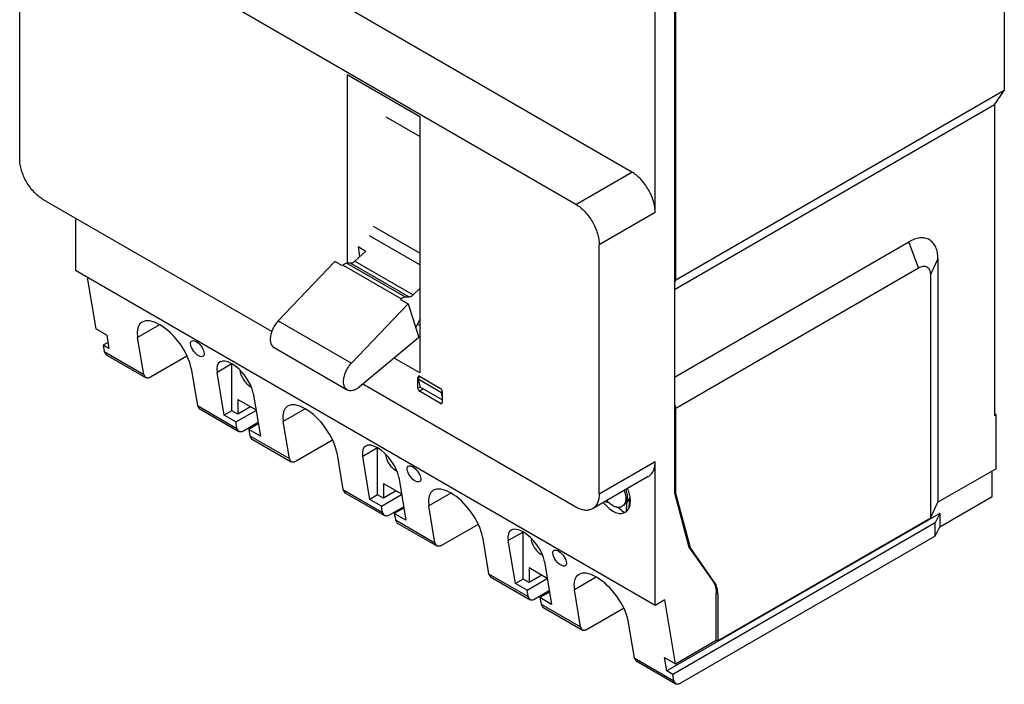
# Model space of a CAD drawing. Header units: millimetres. Extents: x 18 to 137, y 24 to 192.
# Tile 1 of 2: x 18 to 137, y 24 to 105. Entities that reach past the tile are written whole.
import ezdxf

# ---------------------------------------------------------------- set-up
doc = ezdxf.new("R2010")
doc.units = ezdxf.units.MM
doc.header["$LTSCALE"] = 14.09005
doc.layers.add('00_COMPONENTS', color=7, linetype='CONTINUOUS')
doc.layers.add('00_COMPONENTS_1', color=7, linetype='CONTINUOUS')

msp = doc.modelspace()

# ---------------------------------------------------------------- linework, layer by layer
at = {"layer": '00_COMPONENTS', "color": 7, "linetype": 'Continuous'}
for p, q in [((66.31, 90.78), (62.22, 93.14)), ((66.31, 76.62), (60.7, 79.86)), ((66.31, 75.2), (60.21, 78.72)), ((59.74, 76.89), (58.43, 75.66)), ((58.83, 77.42), (59.74, 76.89)), ((55.99, 75.63), (49.12, 68.41)), ((56.91, 75.11), (55.99, 75.63)), ((57.91, 75.41), (57.46, 75.4)), ((57.46, 75.4), (64.53, 71.32)), ((64.98, 71.33), (57.91, 75.41)), ((58.43, 75.66), (65.5, 71.58)), ((56.95, 75.16), (56.91, 75.11)), ((64.03, 71.07), (56.95, 75.16)), ((65.5, 71.58), (66.31, 72.34)), ((63.98, 71.02), (64.03, 71.07)), ((63.98, 71.02), (64.89, 70.5)), ((64.53, 71.32), (64.98, 71.33)), ((58.01, 63.27), (64.89, 70.5)), ((64.89, 70.5), (66.2, 66.4)), ((49.12, 68.41), (58.01, 63.27)), ((66.31, 68.6), (65.81, 67.64)), ((66.2, 66.4), (58.94, 60.38)), ((48.61, 65.17), (57.5, 60.04))]:
    msp.add_line(p, q, dxfattribs=at)
msp.add_arc((87.53, 80.54), 28.87, 186.2029, 188.6698, dxfattribs=at)
for points, knots in [([(57.46, 75.4), (57.38, 75.4), (57.24, 75.36), (57.08, 75.26), (56.99, 75.19), (56.95, 75.16)], [0, 0, 0, 0, 0.45091, 0.714317, 1, 1, 1, 1]), ([(58.43, 75.66), (58.39, 75.63), (58.31, 75.56), (58.14, 75.45), (58, 75.41), (57.91, 75.41)], [0, 0, 0, 0, 0.286254, 0.55004, 1, 1, 1, 1]), ([(64.03, 71.07), (64.07, 71.11), (64.15, 71.18), (64.31, 71.28), (64.45, 71.32), (64.53, 71.32)], [0, 0, 0, 0, 0.285683, 0.54909, 1, 1, 1, 1]), ([(64.98, 71.33), (65.07, 71.33), (65.21, 71.37), (65.38, 71.47), (65.46, 71.54), (65.5, 71.58)], [0, 0, 0, 0, 0.44996, 0.713746, 1, 1, 1, 1]), ([(49.12, 68.41), (48.97, 68.25), (48.7, 67.91), (48.4, 67.35), (48.2, 66.77), (48.15, 66.37), (48.15, 66.18)], [0, 0, 0, 0, 0.256842, 0.518784, 0.770883, 1, 1, 1, 1]), ([(48.15, 66.18), (48.15, 66.07), (48.17, 65.86), (48.25, 65.57), (48.4, 65.33), (48.53, 65.21), (48.61, 65.17)], [0, 0, 0, 0, 0.289776, 0.549067, 0.782225, 1, 1, 1, 1]), ([(57.05, 61.04), (57.05, 61.23), (57.1, 61.63), (57.3, 62.21), (57.6, 62.78), (57.87, 63.11), (58.01, 63.27)], [0, 0, 0, 0, 0.229117, 0.481216, 0.743158, 1, 1, 1, 1]), ([(57.5, 60.04), (57.43, 60.08), (57.29, 60.19), (57.15, 60.43), (57.06, 60.72), (57.05, 60.93), (57.05, 61.04)], [0, 0, 0, 0, 0.217775, 0.450933, 0.710224, 1, 1, 1, 1]), ([(58.94, 60.38), (58.82, 60.28), (58.63, 60.15), (58.36, 60.02), (58.12, 59.94), (57.87, 59.92), (57.65, 59.96), (57.55, 60.01), (57.5, 60.04)], [0, 0, 0, 0, 0.299776, 0.436496, 0.563917, 0.792646, 0.897865, 1, 1, 1, 1])]:
    msp.add_open_spline(points, degree=3, knots=knots, dxfattribs=at)
at = {"layer": '00_COMPONENTS_1', "color": 7, "linetype": 'Continuous'}
for p, q in [((137.27, 142.42), (137.27, 96.37)), ((92.05, 86.47), (27.35, 123.83)), ((85.26, 82.55), (20.56, 119.91)), ((17.73, 88.06), (17.73, 118.27)), ((97.21, 117.5), (97.21, 47.57)), ((97.39, 73.35), (97.39, 117.6)), ((94.88, 81.57), (94.88, 116.19)), ((57.47, 98.27), (57.47, 75.4)), ((66.31, 93.17), (57.47, 98.27)), ((137.27, 96.37), (97.39, 73.35)), ((136.07, 94.62), (137.27, 96.37)), ((136.07, 94.62), (97.21, 72.18)), ((136.07, 94.62), (136.07, 56.89)), ((66.31, 93.17), (66.31, 62.11)), ((85.26, 82.55), (92.05, 86.47)), ((48.33, 67.13), (20.56, 83.16)), ((94.88, 81.57), (88.09, 77.65)), ((24.52, 80.88), (24.52, 74.51)), ((97.21, 61.57), (125.67, 78)), ((126.87, 74.86), (125.67, 78)), ((88.09, 47.44), (88.09, 77.65)), ((129.21, 75.96), (128.29, 74.04)), ((129.21, 75.96), (129.21, 46.4)), ((94.88, 33.89), (24.52, 74.51)), ((97.39, 57.83), (126.87, 74.86)), ((25.94, 73.69), (26.98, 67.44)), ((97.39, 73.35), (97.21, 73.09)), ((128.29, 74.04), (128.29, 44.48)), ((28.29, 66.68), (26.98, 67.44)), ((34.7, 67.94), (32.04, 66.4)), ((66.31, 67.86), (66.01, 68.03)), ((28.44, 65.79), (27.86, 65.45)), ((28.29, 66.68), (28.56, 65.05)), ((32.8, 61.9), (32.04, 66.4)), ((28.56, 65.05), (27.86, 65.45)), ((27.86, 65.45), (27.99, 64.68)), ((27.99, 64.68), (32.8, 61.9)), ((27.99, 64.68), (28.22, 64.31)), ((28.22, 64.31), (33.02, 61.53)), ((38.02, 64.14), (33.6, 61.59)), ((66.31, 62.11), (63.19, 63.91)), ((38.55, 62.65), (39.3, 58.15)), ((43.48, 63.21), (41.69, 62.17)), ((42.57, 56.96), (41.69, 62.17)), ((43.5, 57.51), (43.5, 63.19)), ((33.02, 61.53), (32.8, 61.9)), ((66.13, 61.7), (66.06, 61.56)), ((66.25, 61.67), (66.06, 61.56)), ((66.06, 60.24), (66.06, 61.56)), ((66.26, 61.66), (66.1, 61.33)), ((68.92, 59.7), (66.1, 61.33)), ((66.1, 61.33), (66.34, 60.39)), ((66.26, 61.66), (66.28, 61.67)), ((68.93, 60.12), (66.26, 61.66)), ((66.27, 61.69), (68.82, 60.22)), ((85.26, 45.81), (59.39, 60.75)), ((66.06, 60.24), (66.34, 60.4)), ((66.76, 60.15), (66.27, 59.87)), ((68.82, 58.4), (66.27, 59.87)), ((69.03, 58.84), (66.34, 60.39)), ((68.92, 59.7), (69.02, 59.9)), ((69.03, 59.84), (69.03, 58.53)), ((44.21, 58.89), (46.42, 57.62)), ((44.21, 58.89), (44.21, 57.1)), ((46.08, 59.64), (46.95, 54.43)), ((69.03, 59.29), (68.92, 59.7)), ((39.3, 58.15), (44.11, 55.37)), ((39.3, 58.15), (39.53, 57.77)), ((39.53, 57.77), (44.34, 55)), ((43.5, 57.51), (42.57, 56.96)), ((44.21, 57.1), (43.5, 57.51)), ((43.98, 56.15), (46.43, 57.56)), ((45.77, 58), (44.21, 57.1)), ((52.38, 57.73), (49.72, 56.19)), ((68.82, 58.4), (69.03, 58.53)), ((97.21, 58.29), (97.39, 57.83)), ((97.39, 47.46), (97.39, 57.83)), ((43.98, 56.15), (42.57, 56.96)), ((50.47, 51.7), (49.72, 56.19)), ((136.28, 57.02), (136.07, 57.14)), ((136.28, 57.02), (136.07, 56.89)), ((136.28, 50.48), (136.28, 57.02)), ((44.11, 55.37), (43.98, 56.15)), ((44.34, 55), (44.11, 55.37)), ((46.68, 56.07), (44.92, 55.05)), ((46.7, 55.92), (45.54, 55.25)), ((46.95, 54.43), (45.54, 55.25)), ((45.54, 55.25), (45.67, 54.47)), ((45.67, 54.47), (50.47, 51.7)), ((45.67, 54.47), (45.89, 54.1)), ((45.89, 54.1), (50.7, 51.32)), ((55.7, 53.93), (51.28, 51.38)), ((61.16, 53), (59.37, 51.97)), ((61.18, 47.3), (61.18, 52.99)), ((50.7, 51.32), (50.47, 51.7)), ((56.23, 52.44), (56.98, 47.94)), ((60.24, 46.76), (59.37, 51.97)), ((88.09, 47.44), (94.88, 51.36)), ((94.88, 33.89), (94.88, 51.36)), ((136.28, 50.48), (129.21, 46.4)), ((63.75, 49.44), (64.63, 44.23)), ((94.05, 49.53), (87.26, 45.61)), ((135.78, 47.1), (135.78, 50.2)), ((56.98, 47.94), (61.79, 45.17)), ((56.98, 47.94), (57.21, 47.57)), ((61.89, 48.69), (64.09, 47.42)), ((61.89, 48.69), (61.89, 46.89)), ((57.21, 47.57), (62.02, 44.79)), ((61.18, 47.3), (60.24, 46.76)), ((61.66, 45.94), (60.24, 46.76)), ((61.89, 46.89), (61.18, 47.3)), ((61.66, 45.94), (64.1, 47.35)), ((63.45, 47.79), (61.89, 46.89)), ((70.06, 47.52), (67.4, 45.99)), ((91.79, 46.68), (91.44, 46.47)), ((91.67, 46.78), (91.64, 46.74)), ((91.82, 46.98), (91.67, 46.78)), ((91.73, 45.85), (91.79, 46.68)), ((91.79, 46.68), (91.85, 46.75)), ((97.21, 47.57), (97.39, 47.46)), ((97.21, 47.57), (98.98, 40.97)), ((99.15, 40.87), (97.39, 47.46)), ((129.43, 43.43), (135.78, 47.1)), ((61.79, 45.17), (61.66, 45.94)), ((64.35, 45.86), (62.6, 44.85)), ((64.38, 45.71), (63.21, 45.04)), ((68.15, 41.49), (67.4, 45.99)), ((89.38, 46.29), (88.87, 46.44)), ((91.06, 45.18), (90.31, 45.81)), ((91.06, 46.01), (91.44, 46.48)), ((128.29, 44.48), (129.21, 46.4)), ((62.02, 44.79), (61.79, 45.17)), ((64.63, 44.23), (63.21, 45.04)), ((63.21, 45.04), (63.34, 44.27)), ((63.34, 44.27), (68.15, 41.49)), ((63.34, 44.27), (63.57, 43.89)), ((91.36, 45.34), (91.35, 45.26)), ((129.43, 45.06), (96.31, 25.94)), ((128.29, 44.48), (102.48, 29.58)), ((129.43, 45.06), (128.88, 43.93)), ((129.43, 45.06), (129.43, 43.43)), ((63.57, 43.89), (68.38, 41.12)), ((73.38, 43.72), (68.96, 41.17)), ((128.88, 43.93), (97.01, 25.53)), ((128.88, 42.3), (128.88, 43.93)), ((128.88, 42.3), (129.43, 43.43)), ((73.9, 42.23), (74.66, 37.74)), ((78.84, 42.79), (77.05, 41.76)), ((78.86, 37.09), (78.86, 42.78)), ((128.88, 42.3), (97.95, 24.44)), ((68.38, 41.12), (68.15, 41.49)), ((77.92, 36.55), (77.05, 41.76)), ((98.98, 40.97), (99.15, 40.87)), ((98.98, 40.97), (101.92, 36.78)), ((102.1, 36.68), (99.15, 40.87)), ((79.57, 38.48), (81.77, 37.21)), ((79.57, 38.48), (79.57, 36.68)), ((81.43, 39.23), (82.31, 34.02)), ((74.66, 37.74), (79.47, 34.96)), ((74.66, 37.74), (74.88, 37.36)), ((74.88, 37.36), (79.69, 34.59)), ((78.86, 37.09), (77.92, 36.55)), ((79.57, 36.68), (78.86, 37.09)), ((79.34, 35.73), (81.78, 37.15)), ((81.12, 37.58), (79.57, 36.68)), ((87.73, 37.32), (85.08, 35.78)), ((79.34, 35.73), (77.92, 36.55)), ((101.92, 36.78), (102.1, 36.68)), ((79.47, 34.96), (79.34, 35.73)), ((79.69, 34.59), (79.47, 34.96)), ((82.03, 35.66), (80.27, 34.64)), ((82.06, 35.51), (80.89, 34.84)), ((82.31, 34.02), (80.89, 34.84)), ((80.89, 34.84), (81.02, 34.06)), ((85.83, 31.28), (85.08, 35.78)), ((102.48, 35.26), (102.3, 35.36)), ((102.3, 29.68), (102.3, 35.36)), ((102.48, 35.26), (102.48, 29.58)), ((81.02, 34.06), (85.83, 31.28)), ((81.02, 34.06), (81.25, 33.69)), ((81.25, 33.69), (86.06, 30.91)), ((91.05, 33.52), (86.64, 30.97)), ((96.04, 34.56), (94.88, 33.89)), ((97.34, 26.82), (96.04, 34.56)), ((86.06, 30.91), (85.83, 31.28)), ((91.58, 32.03), (92.33, 27.53)), ((97.34, 26.82), (102.3, 29.68)), ((102.48, 29.58), (102.3, 29.68)), ((92.33, 27.53), (97.14, 24.75)), ((92.33, 27.53), (92.56, 27.16)), ((96.03, 27.57), (97.34, 26.82)), ((96.31, 25.94), (96.03, 27.57)), ((92.56, 27.16), (97.37, 24.38)), ((97.01, 25.53), (96.31, 25.94)), ((97.14, 24.75), (97.01, 25.53)), ((97.37, 24.38), (97.14, 24.75))]:
    msp.add_line(p, q, dxfattribs=at)
for centre, radius, start, end in [((66.15, 61.47), 0.246, 60.069, 64.3373), ((151.55, 1.26), 75.22, 142.7956, 143.0479), ((88.97, 46.56), 2.9, 0.015, 2.2765), ((92.51, 49.35), 4.91, 217.4409, 218.9456), ((92.74, 49.49), 4.93, 217.2008, 218.1667), ((91.66, 48.84), 3.45, 220.4153, 221.3422), ((91.28, 48.47), 2.92, 226.7341, 229.2575), ((90.46, 46.94), 1.16, 258.645, 263.0166), ((90.92, 46.31), 1.14, 276.7547, 281.9163), ((90.74, 46.07), 1.01, 288.6854, 299.9784), ((90.94, 46.25), 1.07, 281.9144, 288.655)]:
    msp.add_arc(centre, radius, start, end, dxfattribs=at)
for centre, major_axis in [((35.3, 64.52), (-2.82, 3.68)), ((43.88, 60.91), (-1.9, 2.48)), ((52.97, 54.32), (-2.82, 3.68)), ((61.56, 50.7), (-1.9, 2.48)), ((70.65, 44.11), (-2.82, 3.68)), ((79.24, 40.5), (-1.9, 2.48)), ((88.33, 33.9), (-2.82, 3.68))]:
    msp.add_ellipse(centre, major_axis=major_axis, ratio=0.469295, start_param=3.865576, end_param=7.007168, dxfattribs=at)
for centre in [(39.3, 65.04), (65.6, 49.85), (83.28, 39.64)]:
    msp.add_ellipse(centre, major_axis=(-0.704, 0.919), ratio=0.469295, dxfattribs=at)
for points, knots in [([(20.56, 83.16), (20.37, 83.28), (19.98, 83.54), (19.27, 84.21), (18.51, 85.25), (17.99, 86.42), (17.77, 87.37), (17.73, 87.84), (17.73, 88.06)], [0, 0, 0, 0, 0.114225, 0.237558, 0.499999, 0.76244, 0.885774, 1, 1, 1, 1]), ([(94.88, 81.57), (94.88, 81.8), (94.84, 82.26), (94.61, 83.22), (94.1, 84.39), (93.34, 85.42), (92.62, 86.09), (92.24, 86.36), (92.05, 86.47)], [0, 0, 0, 0, 0.114226, 0.23756, 0.500001, 0.762441, 0.885775, 1, 1, 1, 1]), ([(85.26, 82.55), (85.45, 82.44), (85.84, 82.17), (86.55, 81.5), (87.31, 80.47), (87.82, 79.3), (88.05, 78.34), (88.09, 77.88), (88.09, 77.65)], [0, 0, 0, 0, 0.114225, 0.237558, 0.499999, 0.76244, 0.885774, 1, 1, 1, 1]), ([(129.21, 75.96), (129.21, 76.21), (129.17, 76.69), (128.97, 77.36), (128.64, 77.89), (128.19, 78.28), (127.63, 78.48), (127, 78.5), (126.33, 78.33), (125.89, 78.13), (125.67, 78)], [0, 0, 0, 0, 0.144889, 0.274537, 0.391116, 0.500003, 0.60889, 0.725467, 0.855113, 1, 1, 1, 1]), ([(126.87, 74.86), (126.96, 74.91), (127.14, 74.99), (127.4, 75.06), (127.66, 75.05), (127.88, 74.97), (128.06, 74.81), (128.19, 74.6), (128.27, 74.33), (128.29, 74.14), (128.29, 74.04)], [0, 0, 0, 0, 0.144769, 0.274557, 0.391125, 0.499997, 0.60887, 0.725439, 0.855229, 1, 1, 1, 1]), ([(44.45, 62.36), (44.49, 62.16), (44.61, 61.76), (44.92, 61.21), (45.31, 60.75), (45.63, 60.51), (45.8, 60.43)], [0, 0, 0, 0, 0.252065, 0.51708, 0.772969, 1, 1, 1, 1]), ([(33.6, 61.59), (33.55, 61.56), (33.45, 61.51), (33.3, 61.47), (33.15, 61.48), (33.06, 61.51), (33.02, 61.53)], [0, 0, 0, 0, 0.289416, 0.549159, 0.782347, 1, 1, 1, 1]), ([(66.26, 61.69), (66.24, 61.71), (66.19, 61.72), (66.14, 61.71), (66.13, 61.7)], [0, 0, 0, 0, 0.543525, 1, 1, 1, 1]), ([(66.06, 60.24), (66.06, 60.19), (66.09, 60.1), (66.14, 60.01), (66.17, 59.97)], [0, 0, 0, 0, 0.477251, 1, 1, 1, 1]), ([(66.17, 59.97), (66.18, 59.96), (66.21, 59.92), (66.24, 59.89), (66.27, 59.87)], [0, 0, 0, 0, 0.26693, 1, 1, 1, 1]), ([(69.03, 59.84), (69.03, 59.91), (68.99, 60.03), (68.91, 60.15), (68.85, 60.2), (68.82, 60.22)], [0, 0, 0, 0, 0.496634, 0.760871, 1, 1, 1, 1]), ([(68.82, 58.4), (68.84, 58.39), (68.89, 58.37), (68.95, 58.38), (68.97, 58.39)], [0, 0, 0, 0, 0.550038, 1, 1, 1, 1]), ([(68.97, 58.39), (68.99, 58.4), (69.02, 58.44), (69.03, 58.5), (69.03, 58.53)], [0, 0, 0, 0, 0.449962, 1, 1, 1, 1]), ([(44.92, 55.05), (44.87, 55.03), (44.77, 54.98), (44.61, 54.94), (44.46, 54.94), (44.38, 54.98), (44.34, 55)], [0, 0, 0, 0, 0.289416, 0.549159, 0.782347, 1, 1, 1, 1]), ([(62.13, 52.15), (62.17, 51.95), (62.29, 51.55), (62.59, 51), (62.99, 50.54), (63.31, 50.31), (63.47, 50.23)], [0, 0, 0, 0, 0.252065, 0.51708, 0.772969, 1, 1, 1, 1]), ([(51.28, 51.38), (51.23, 51.35), (51.13, 51.3), (50.97, 51.27), (50.83, 51.27), (50.74, 51.3), (50.7, 51.32)], [0, 0, 0, 0, 0.289416, 0.549159, 0.782347, 1, 1, 1, 1]), ([(94.05, 49.53), (94.18, 49.61), (94.43, 49.81), (94.69, 50.24), (94.85, 50.77), (94.88, 51.16), (94.88, 51.36)], [0, 0, 0, 0, 0.217783, 0.45091, 0.710297, 1, 1, 1, 1]), ([(91.13, 47.82), (91.16, 47.74), (91.25, 47.44), (91.31, 47.12), (91.31, 46.89)], [0, 0, 0, 0, 0.265657, 1, 1, 1, 1]), ([(91.52, 47.01), (91.52, 47.09), (91.5, 47.41), (91.42, 47.73), (91.34, 47.96)], [0, 0, 0, 0, 0.232956, 1, 1, 1, 1]), ([(91.87, 46.68), (91.86, 46.91), (91.79, 47.38), (91.64, 47.83), (91.55, 48.06)], [0, 0, 0, 0, 0.479626, 1, 1, 1, 1]), ([(88.09, 47.44), (88.09, 47.24), (88.06, 46.85), (87.9, 46.33), (87.64, 45.9), (87.39, 45.69), (87.26, 45.61)], [0, 0, 0, 0, 0.289703, 0.54909, 0.782217, 1, 1, 1, 1]), ([(91.31, 46.89), (91.31, 46.78), (91.29, 46.57), (91.2, 46.28), (91.06, 46.04), (90.92, 45.93), (90.85, 45.88)], [0, 0, 0, 0, 0.28954, 0.549127, 0.782265, 1, 1, 1, 1]), ([(91.44, 46.48), (91.47, 46.56), (91.5, 46.74), (91.52, 46.92), (91.52, 47.01)], [0, 0, 0, 0, 0.479547, 1, 1, 1, 1]), ([(87.26, 45.61), (87.13, 45.54), (86.82, 45.43), (86.32, 45.41), (85.78, 45.54), (85.44, 45.71), (85.26, 45.81)], [0, 0, 0, 0, 0.217784, 0.450912, 0.710298, 1, 1, 1, 1]), ([(88.7, 46.27), (88.87, 46.05), (89.24, 45.67), (89.78, 45.3), (90.21, 45.12), (90.51, 45.05), (90.8, 45.04), (90.98, 45.08), (91.07, 45.11)], [0, 0, 0, 0, 0.301287, 0.571111, 0.691682, 0.802419, 0.904422, 1, 1, 1, 1]), ([(89.28, 46.35), (89.26, 46.36), (89.19, 46.43), (89.12, 46.51), (89.07, 46.56)], [0, 0, 0, 0, 0.246221, 1, 1, 1, 1]), ([(89.9, 45.91), (89.86, 45.93), (89.67, 46.03), (89.5, 46.16), (89.38, 46.26)], [0, 0, 0, 0, 0.235294, 1, 1, 1, 1]), ([(90.23, 45.8), (90.21, 45.81), (90.09, 45.84), (89.98, 45.88), (89.9, 45.91)], [0, 0, 0, 0, 0.238661, 1, 1, 1, 1]), ([(90.85, 45.88), (90.77, 45.84), (90.6, 45.78), (90.41, 45.78), (90.32, 45.79)], [0, 0, 0, 0, 0.481594, 1, 1, 1, 1]), ([(91.25, 45.19), (91.32, 45.23), (91.45, 45.33), (91.55, 45.45), (91.59, 45.51)], [0, 0, 0, 0, 0.49158, 1, 1, 1, 1]), ([(91.59, 45.51), (91.64, 45.58), (91.82, 45.9), (91.87, 46.28), (91.87, 46.56)], [0, 0, 0, 0, 0.224735, 1, 1, 1, 1]), ([(62.6, 44.85), (62.54, 44.82), (62.44, 44.77), (62.29, 44.73), (62.14, 44.74), (62.05, 44.77), (62.02, 44.79)], [0, 0, 0, 0, 0.289416, 0.549159, 0.782347, 1, 1, 1, 1]), ([(79.81, 41.95), (79.84, 41.75), (79.97, 41.34), (80.27, 40.8), (80.67, 40.33), (80.99, 40.1), (81.15, 40.02)], [0, 0, 0, 0, 0.252065, 0.51708, 0.772969, 1, 1, 1, 1]), ([(68.96, 41.17), (68.91, 41.15), (68.81, 41.1), (68.65, 41.06), (68.51, 41.06), (68.42, 41.1), (68.38, 41.12)], [0, 0, 0, 0, 0.289416, 0.549159, 0.782347, 1, 1, 1, 1]), ([(101.92, 36.78), (102.05, 36.59), (102.25, 36.13), (102.3, 35.63), (102.3, 35.36)], [0, 0, 0, 0, 0.462857, 1, 1, 1, 1]), ([(102.48, 35.26), (102.48, 35.53), (102.43, 36.02), (102.23, 36.49), (102.1, 36.68)], [0, 0, 0, 0, 0.537143, 1, 1, 1, 1]), ([(80.27, 34.64), (80.22, 34.61), (80.12, 34.57), (79.97, 34.53), (79.82, 34.53), (79.73, 34.56), (79.69, 34.59)], [0, 0, 0, 0, 0.289416, 0.549159, 0.782347, 1, 1, 1, 1]), ([(86.64, 30.97), (86.59, 30.94), (86.48, 30.89), (86.33, 30.85), (86.18, 30.86), (86.1, 30.89), (86.06, 30.91)], [0, 0, 0, 0, 0.289416, 0.549159, 0.782347, 1, 1, 1, 1]), ([(97.95, 24.44), (97.9, 24.41), (97.8, 24.36), (97.64, 24.32), (97.5, 24.33), (97.41, 24.36), (97.37, 24.38)], [0, 0, 0, 0, 0.289416, 0.549159, 0.782347, 1, 1, 1, 1])]:
    msp.add_open_spline(points, degree=3, knots=knots, dxfattribs=at)
msp.add_open_spline([(91.44, 46.48), (91.41, 46.1), (91.38, 45.72), (91.36, 45.34)], degree=3, dxfattribs=at)

doc.saveas('drawing.dxf')
